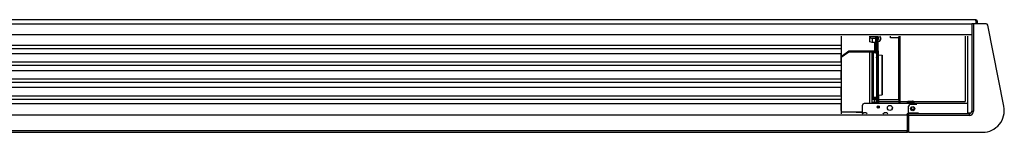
# Model space of a CAD drawing. Header units: millimetres. Extents: x -768 to 767, y 0 to 87.
# Tile 2 of 2: x 0 to 767, y 0 to 87. Entities that reach past the tile are written whole.
import ezdxf

# ---------------------------------------------------------------- set-up
doc = ezdxf.new("R2010")
doc.units = ezdxf.units.MM

msp = doc.modelspace()

# ---------------------------------------------------------------- linework, layer by layer
at = {"color": 7, "linetype": 'Continuous'}
for p, q in [((745.3, 87.25), (-745.17, 87.25)), ((745.3, 86.28), (745.3, 87.25)), ((745.3, 86.28), (745.3, 84.14)), ((745.88, 86.28), (745.88, 84.14)), ((746.27, 86.28), (746.27, 84.14)), ((-742.06, 84.14), (742.06, 84.14)), ((742.06, 84.14), (742.06, 84.13)), ((743.36, 84.14), (742.06, 84.14)), ((742.06, 84.13), (742.06, 84.11)), ((742.06, 84.11), (742.06, 82.85)), ((753.37, 84.14), (743.36, 84.14)), ((767.18, 19.99), (754.64, 83.1)), ((-691.9, 0), (691.9, 0)), ((692.03, 0.52), (691.9, 0.52)), ((691.9, 0), (692.03, 0)), ((693.52, -0.19), (750.61, -0.19))]:
    msp.add_line(p, q, dxfattribs=at)
at = {"color": 9, "linetype": 'Continuous'}
for p, q in [((742.06, 82.85), (742.06, 75.4)), ((743.36, 84.14), (743.36, 16.18)), ((742.06, 75.4), (-742.06, 75.4)), ((640.45, 74.43), (640.45, 14.24)), ((662.58, 73.85), (662.58, 74.43)), ((666.85, 73.85), (662.58, 73.85)), ((662.58, 73.85), (662.58, 73.4)), ((662.58, 73.4), (664.52, 72.71)), ((662.58, 70.19), (662.58, 73.4)), ((664.52, 69.51), (662.58, 70.19)), ((664.52, 72.71), (664.52, 69.51)), ((666.98, 72.71), (664.52, 72.71)), ((666.98, 69.51), (664.52, 69.51)), ((665.22, 74.07), (665.22, 73.97)), ((665.22, 73.97), (665.22, 73.85)), ((666.34, 69.51), (666.34, 62.96)), ((666.85, 73.85), (666.85, 74.43)), ((666.98, 74.43), (666.98, 72.48)), ((666.98, 72.48), (667.76, 72.48)), ((666.98, 72.48), (666.98, 63.51)), ((667.76, 72.48), (667.76, 74.43)), ((667.76, 72.48), (667.76, 63.51)), ((667.76, 69.47), (668.41, 69.47)), ((667.89, 67.35), (667.89, 69.47)), ((668.05, 69.47), (668.14, 69.19)), ((668.14, 69.19), (668.32, 68.93)), ((668.32, 69.47), (668.32, 69.46)), ((668.32, 69.46), (668.32, 68.93)), ((668.41, 73.77), (668.41, 74.43)), ((668.41, 73.77), (669.19, 73.77)), ((668.41, 73.77), (668.41, 71.97)), ((668.41, 71.97), (669.19, 71.97)), ((668.41, 64.96), (668.41, 71.97)), ((669.19, 73.77), (669.19, 74.43)), ((669.19, 73.77), (669.19, 71.97)), ((669.19, 64.96), (669.19, 71.97)), ((669.85, 70.43), (669.19, 70.12)), ((670.57, 71.02), (669.85, 70.43)), ((671.03, 73.63), (670.57, 74.43)), ((671.03, 71.81), (670.57, 71.02)), ((671.17, 73.08), (671.03, 73.63)), ((671.17, 72.34), (671.03, 71.81)), ((671.17, 73.08), (671.06, 73.08)), ((671.06, 73.07), (671.09, 72.98)), ((671.17, 72.34), (671.06, 72.34)), ((671.14, 72.57), (671.09, 72.44)), ((671.16, 72.66), (671.14, 72.57)), ((671.16, 72.76), (671.16, 72.75)), ((671.16, 72.75), (671.17, 72.71)), ((678.83, 73.27), (678.83, 74.43)), ((684.98, 73.27), (678.83, 73.27)), ((684.98, 73.27), (685.43, 73.27)), ((684.98, 73.27), (684.98, 25.37)), ((685.43, 22.14), (685.43, 74.43)), ((685.95, 74.43), (685.95, 22.14)), ((737.08, 74.43), (737.08, 23.75)), ((739.02, 14.76), (739.02, 74.43)), ((742.06, 75.4), (742.06, 74.43)), ((742.06, 74.43), (742.06, 16.18)), ((-640.44, 67.6), (640.44, 67.6)), ((-640.44, 65.01), (640.44, 65.01)), ((640.44, 67.6), (640.44, 65.01)), ((640.44, 65.01), (640.44, 61.64)), ((640.44, 61.64), (640.44, 61.05)), ((640.45, 58.75), (646.4, 62.96)), ((640.45, 58.2), (646.4, 62.41)), ((646.4, 62.96), (666.34, 62.96)), ((646.4, 62.96), (646.4, 62.41)), ((646.4, 62.41), (666.34, 62.41)), ((662.58, 59.97), (662.58, 62.41)), ((664.52, 58.95), (664.52, 62.41)), ((664.61, 61.45), (664.53, 61.19)), ((664.79, 61.65), (664.61, 61.45)), ((664.72, 61.57), (664.72, 62.41)), ((665.04, 61.76), (664.79, 61.65)), ((665.1, 61.76), (665.04, 61.76)), ((665.17, 61.81), (665.1, 61.76)), ((665.17, 61.81), (667.76, 61.81)), ((665.17, 61.81), (665.17, 61.77)), ((665.17, 61.77), (665.17, 57.3)), ((665.88, 61.81), (665.88, 62.41)), ((666.98, 63.51), (666.97, 63.33)), ((667.76, 63.33), (666.97, 63.33)), ((667.76, 63.51), (667.76, 63.33)), ((667.83, 61.76), (667.76, 61.81)), ((667.76, 61.81), (667.76, 61.77)), ((667.76, 61.77), (667.76, 57.3)), ((667.89, 61.76), (667.83, 61.76)), ((667.89, 67.35), (667.89, 64.68)), ((668.02, 64.04), (667.89, 64.68)), ((667.89, 64.68), (668.04, 64.16)), ((667.89, 63.41), (668.14, 64.64)), ((667.89, 60.73), (667.89, 63.41)), ((668.14, 62.56), (667.89, 63.41)), ((667.92, 64.21), (667.96, 64.32)), ((667.92, 64.21), (667.98, 63.84)), ((667.98, 63.84), (667.92, 64.21)), ((667.95, 63.72), (667.92, 64.21)), ((668.14, 66.51), (668.32, 66.25)), ((668.14, 64.64), (668.15, 64.67)), ((668.15, 64.67), (668.32, 65.02)), ((668.32, 68.93), (668.32, 66.25)), ((668.32, 65.02), (668.32, 66.25)), ((668.36, 66.2), (668.32, 66.25)), ((668.32, 65.02), (668.34, 65.04)), ((668.32, 62.31), (668.32, 65.02)), ((668.32, 59.63), (668.32, 62.31)), ((668.34, 65.04), (668.4, 65.22)), ((668.4, 65.22), (668.41, 65.22)), ((668.41, 63.11), (668.41, 64.96)), ((669.19, 64.96), (668.41, 64.96)), ((668.41, 63.11), (668.41, 56.18)), ((669.19, 63.11), (668.41, 63.11)), ((669.19, 63.11), (669.19, 64.96)), ((669.19, 63.11), (669.19, 56.18)), ((-640.44, 61.03), (640.44, 61.03)), ((-640.44, 54.46), (640.44, 54.46)), ((640.37, 55.18), (640.37, 61.03)), ((640.44, 61.05), (640.44, 61.03)), ((640.44, 54.46), (640.44, 51.87)), ((662.58, 22.31), (662.58, 59.97)), ((664.53, 61.19), (664.52, 61.13)), ((664.52, 23.55), (664.52, 58.95)), ((665.17, 57.3), (665.17, 26.86)), ((667.76, 57.3), (667.76, 26.86)), ((667.89, 60.73), (667.89, 58.05)), ((668.14, 56.82), (667.89, 58.05)), ((668.14, 57.21), (667.89, 58.05)), ((667.99, 57.54), (668, 55.75)), ((668, 55.75), (667.99, 54.75)), ((667.99, 54.75), (667.99, 50.35)), ((668.14, 59.89), (668.32, 59.63)), ((668.15, 56.8), (668.14, 56.82)), ((668.32, 56.44), (668.15, 56.8)), ((668.32, 59.63), (668.32, 56.95)), ((668.36, 59.58), (668.32, 59.63)), ((668.32, 56.95), (668.32, 56.44)), ((668.34, 56.42), (668.32, 56.44)), ((668.32, 55.62), (668.32, 56.44)), ((668.32, 24.79), (668.32, 55.62)), ((668.4, 56.24), (668.34, 56.42)), ((668.41, 56.24), (668.4, 56.24)), ((668.41, 56.18), (668.41, 52.77)), ((669.19, 56.18), (668.41, 56.18)), ((669.19, 60.03), (669.19, 60.13)), ((669.19, 60.08), (669.19, 60.03)), ((669.23, 59.95), (669.19, 60.08)), ((669.19, 56.18), (669.19, 52.77)), ((669.24, 59.97), (669.23, 59.95)), ((669.25, 60), (669.24, 59.97)), ((669.3, 60.02), (669.25, 60)), ((669.3, 60.02), (672.36, 59.75)), ((669.3, 43.51), (669.3, 60.02)), ((672.36, 59.75), (672.36, 34.45)), ((672.36, 28.92), (672.36, 59.75)), ((-640.44, 51.87), (640.44, 51.87)), ((-640.44, 47.89), (640.44, 47.89)), ((640.08, 47.89), (640.08, 41.32)), ((640.44, 51.87), (640.44, 48.5)), ((640.44, 48.5), (640.44, 47.91)), ((640.44, 47.91), (640.44, 47.89)), ((667.99, 50.35), (667.99, 37.11)), ((669.19, 52.77), (668.41, 52.77)), ((668.41, 52.77), (668.41, 22.18)), ((669.19, 52.77), (669.19, 22.18)), ((-640.44, 41.32), (640.44, 41.32)), ((-640.44, 38.73), (640.44, 38.73)), ((640.44, 41.32), (640.44, 38.73)), ((640.44, 38.73), (640.44, 35.36)), ((669.3, 28.65), (669.3, 43.51)), ((-640.44, 34.76), (640.44, 34.76)), ((640.37, 28.9), (640.37, 34.76)), ((640.44, 35.36), (640.44, 34.77)), ((640.44, 34.77), (640.44, 34.76)), ((667.99, 37.11), (667.98, 32.8)), ((667.98, 32.8), (667.99, 31.97)), ((667.99, 31.97), (667.98, 29.21)), ((672.36, 34.45), (672.36, 28.92)), ((-640.44, 28.18), (640.44, 28.18)), ((-640.44, 25.6), (640.44, 25.6)), ((640.44, 28.18), (640.44, 25.6)), ((640.44, 25.6), (640.44, 22.22)), ((664.53, 27.44), (664.52, 27.66)), ((664.52, 25.96), (666.21, 25.96)), ((666.21, 25.3), (664.52, 25.3)), ((666.21, 25.14), (664.52, 25.14)), ((664.52, 22.14), (664.52, 23.55)), ((664.61, 27.18), (664.53, 27.44)), ((664.79, 26.98), (664.61, 27.18)), ((665.04, 26.87), (664.79, 26.98)), ((665.17, 26.86), (665.04, 26.87)), ((667.76, 26.86), (665.17, 26.86)), ((666.21, 25.3), (666.21, 25.96)), ((666.21, 25.3), (666.21, 25.14)), ((666.21, 22.94), (666.21, 25.14)), ((667.7, 25.6), (667.89, 25.8)), ((667.89, 25.8), (667.7, 25.6)), ((667.89, 25.72), (667.7, 25.6)), ((667.89, 23.6), (667.7, 23.39)), ((667.76, 26.86), (667.9, 26.87)), ((667.89, 26.57), (667.76, 26.44)), ((667.89, 25.91), (667.76, 25.77)), ((667.89, 23.27), (667.76, 23.13)), ((667.89, 25.59), (667.89, 26.87)), ((667.89, 24), (667.98, 24.45)), ((667.89, 22.14), (667.89, 24)), ((668.14, 23.15), (667.89, 24)), ((667.9, 26.87), (667.97, 26.91)), ((667.99, 25.07), (667.92, 24.61)), ((667.92, 24.61), (668.32, 23.45)), ((667.99, 26.29), (667.95, 24.92)), ((667.95, 24.92), (667.99, 25.07)), ((667.99, 28.64), (667.97, 26.54)), ((667.97, 26.54), (667.99, 26.29)), ((667.98, 29.21), (667.99, 28.64)), ((667.99, 26.28), (668, 26.92)), ((668.18, 26.41), (667.99, 25.07)), ((668.05, 26.13), (667.99, 26.28)), ((667.99, 25.07), (668.05, 26.13)), ((668.28, 26.58), (668.18, 26.41)), ((668.32, 23.45), (668.32, 24.79)), ((668.38, 23.36), (668.32, 23.45)), ((668.32, 23.43), (668.32, 23.45)), ((668.32, 22.89), (668.32, 23.43)), ((668.4, 23.27), (668.38, 23.36)), ((668.41, 23.21), (668.4, 23.27)), ((669.19, 28.83), (669.19, 28.7)), ((669.19, 28.7), (669.2, 28.81)), ((669.2, 28.81), (669.23, 28.78)), ((669.23, 28.78), (669.27, 28.81)), ((669.27, 28.81), (669.3, 28.81)), ((669.3, 28.65), (672.36, 28.92)), ((669.3, 28.81), (669.3, 28.65)), ((669.35, 28.65), (669.35, 22.14)), ((669.77, 25.37), (669.35, 25.79)), ((669.35, 23.75), (685.43, 23.75)), ((669.77, 25.37), (684.98, 25.37)), ((684.98, 25.37), (685.43, 25.37)), ((685.95, 23.75), (692.27, 23.75)), ((691.93, 22.14), (691.95, 23.12)), ((691.95, 23.12), (692.01, 23.44)), ((691.95, 23.12), (693.52, 23.12)), ((692.01, 23.44), (692.44, 23.95)), ((692.44, 23.95), (693.04, 24.08)), ((693.04, 24.08), (693.89, 24.08)), ((693.52, 23.12), (697.03, 23.12)), ((693.89, 24.08), (696.06, 24.08)), ((696.55, 23.95), (696.06, 24.08)), ((696.97, 23.44), (696.55, 23.95)), ((696.71, 23.75), (737.08, 23.75)), ((697.03, 23.12), (696.97, 23.44)), ((697.03, 23.12), (697.05, 22.14)), ((-640.44, 22.22), (640.44, 22.22)), ((640.37, 16.76), (640.37, 21.62)), ((640.44, 22.22), (640.44, 21.63)), ((640.44, 21.63), (640.44, 21.62)), ((651.9, 15.4), (656.95, 15.4)), ((651.9, 15.4), (651.9, 15.34)), ((656.95, 14.5), (656.95, 20.84)), ((739.02, 22.14), (658.25, 22.14)), ((662.58, 22.14), (662.58, 22.31)), ((666.21, 22.94), (664.52, 22.94)), ((666.21, 22.66), (664.52, 22.66)), ((666.21, 22.94), (666.21, 22.66)), ((666.21, 22.14), (666.21, 22.66)), ((668.32, 22.14), (668.32, 22.89)), ((668.4, 22.75), (668.41, 22.67)), ((668.41, 22.18), (668.41, 22.14)), ((669.19, 22.18), (669.19, 22.14)), ((669.19, 20.24), (669.19, 18.65)), ((669.35, 20.24), (669.35, 18.66)), ((680, 17.94), (680.22, 18.81)), ((680, 17.86), (680, 17.94)), ((692.87, 14.56), (692.87, 20.06)), ((699.31, 21.36), (694.17, 21.36)), ((742.1, 16.18), (742.06, 16.18)), ((742.1, 16.18), (743.36, 16.18)), ((-691.9, 13.4), (691.9, 13.4)), ((656.95, 15.34), (640.45, 15.34)), ((656.63, 14.24), (656.92, 14.48)), ((656.92, 14.48), (657.7, 14.88)), ((657.7, 14.88), (657.73, 14.89)), ((658.83, 14.89), (657.73, 14.89)), ((659.41, 14.89), (658.83, 14.89)), ((659.44, 14.88), (659.41, 14.89)), ((660.23, 14.48), (659.44, 14.88)), ((660.51, 14.24), (660.23, 14.48)), ((672.81, 14.24), (673.1, 14.48)), ((673.1, 14.48), (673.88, 14.88)), ((673.88, 14.88), (673.91, 14.89)), ((675.01, 14.89), (673.91, 14.89)), ((675.6, 14.89), (675.01, 14.89)), ((675.62, 14.88), (675.6, 14.89)), ((676.41, 14.48), (675.62, 14.88)), ((676.69, 14.24), (676.41, 14.48)), ((691.9, 13.4), (691.9, 14.24)), ((692.03, 14.24), (691.9, 14.24)), ((691.9, 13.72), (692.03, 13.72)), ((691.9, 13.27), (691.9, 13.4)), ((691.9, 13.27), (692.03, 13.27)), ((692.87, 13.27), (692.03, 13.27)), ((692.03, 0.97), (692.03, 13.27)), ((692.36, 13.36), (692.36, 13.4)), ((692.87, 13.36), (692.36, 13.36)), ((692.36, 13.36), (692.36, 13.27)), ((692.55, 14.04), (692.87, 14.04)), ((700.61, 14.56), (692.87, 14.56)), ((692.87, 14.56), (692.87, 14.24)), ((692.87, 12.94), (692.87, 14.24)), ((740.12, 14.24), (692.87, 14.24)), ((692.87, 12.94), (692.87, 0.45)), ((740.12, 12.94), (692.87, 12.94)), ((741.5, 14.76), (739.02, 14.76)), ((740.12, 14.2), (740.12, 14.24)), ((740.12, 14.2), (740.12, 12.94)), ((691.9, 0.84), (-691.9, 0.84)), ((691.9, 0.84), (691.9, 0.97)), ((692.03, 0.97), (691.9, 0.97)), ((691.9, 0), (691.9, 0.84)), ((691.9, 0.84), (692.03, 0.84)), ((692.87, 0.97), (692.03, 0.97)), ((692.03, 0.97), (692.03, 0.84)), ((692.03, 0.84), (692.03, 0.52)), ((692.36, 0.97), (692.36, 0.88)), ((692.36, 0.88), (692.87, 0.88)), ((692.36, 0.84), (692.36, 0.88))]:
    msp.add_line(p, q, dxfattribs=at)
for centre, radius in [((669.26, 19.45), 0.809), ((678.29, 18.73), 1.94), ((696.11, 18.12), 1.62), ((696.11, 18.45), 1.13)]:
    msp.add_circle(centre, radius, dxfattribs=at)
at = {"color": 7, "linetype": 'Continuous'}
for centre, radius, start, end in [((745.3, 86.28), 0.971, 0, 90), ((745.3, 86.28), 0.583, 0, 90), ((753.37, 82.85), 1.29, 11.23778, 90), ((750.61, 16.7), 16.89, 270, 11.23778), ((693.52, 0.45), 0.647, 180, 270)]:
    msp.add_arc(centre, radius, start, end, dxfattribs=at)
at = {"color": 9, "linetype": 'Continuous'}
for centre, radius, start, end in [((658.25, 20.84), 1.29, 90, 180), ((694.17, 20.06), 1.29, 90, 180), ((740.12, 16.18), 3.24, 270, 0), ((740.12, 16.18), 1.98, 269.99999, 0.00001), ((692.03, 13.4), 0.841, 0, 90), ((692.03, 13.4), 0.324, 0, 90), ((692.03, 0.84), 0.841, 270, 0), ((692.03, 0.84), 0.324, 270, 0)]:
    msp.add_arc(centre, radius, start, end, dxfattribs=at)
for points in [[(671.17, 73.08), (671.1, 73.33), (670.99, 73.58), (670.83, 73.82), (670.63, 74.04)], [(670.63, 73.67), (670.65, 73.85), (670.63, 74.04)], [(671.17, 72.71), (671.1, 72.97), (670.99, 73.22), (670.83, 73.45), (670.63, 73.67)], [(670.63, 71.75), (670.83, 71.97), (670.99, 72.2), (671.1, 72.45), (671.17, 72.71)], [(670.63, 71.38), (670.83, 71.6), (670.99, 71.84), (671.1, 72.09), (671.17, 72.34)], [(670.63, 71.38), (670.65, 71.57), (670.63, 71.75)], [(666.34, 62.41), (666.68, 62.44), (667.01, 62.53), (667.3, 62.68), (667.52, 62.86), (667.68, 63.09), (667.76, 63.33)], [(666.34, 62.96), (666.48, 62.97), (666.62, 63.01), (666.75, 63.07), (666.85, 63.14), (666.93, 63.23), (666.97, 63.33)], [(667.89, 67.35), (667.95, 66.92), (668.14, 66.51)], [(668.14, 62.56), (668.22, 62.43), (668.32, 62.31)], [(668.4, 68.79), (668.37, 68.86), (668.32, 68.93)], [(668.4, 62.16), (668.37, 62.24), (668.32, 62.31)], [(668.41, 66.03), (668.4, 66.12), (668.36, 66.2)], [(668.41, 68.71), (668.41, 68.75), (668.4, 68.79)], [(668.41, 62.09), (668.41, 62.13), (668.4, 62.16)], [(667.89, 60.73), (667.95, 60.3), (668.14, 59.89)], [(668.14, 57.21), (668.22, 57.08), (668.32, 56.95)], [(668.4, 56.81), (668.37, 56.88), (668.32, 56.95)], [(668.41, 59.41), (668.4, 59.5), (668.36, 59.58)], [(668.41, 56.73), (668.41, 56.77), (668.4, 56.81)], [(666.21, 25.96), (666.64, 26), (667.05, 26.09), (667.43, 26.24), (667.76, 26.44)], [(666.21, 25.3), (666.64, 25.33), (667.05, 25.42), (667.43, 25.57), (667.76, 25.77)], [(666.21, 25.14), (666.62, 25.17), (667.02, 25.26), (667.38, 25.4), (667.7, 25.6)], [(666.21, 22.94), (666.62, 22.97), (667.02, 23.06), (667.38, 23.2), (667.7, 23.39)], [(666.21, 22.66), (666.64, 22.69), (667.05, 22.78), (667.43, 22.93), (667.76, 23.13)], [(668.14, 23.15), (668.22, 23.02), (668.32, 22.89)], [(668.4, 22.75), (668.37, 22.82), (668.32, 22.89)]]:
    msp.add_spline(points, degree=3, dxfattribs=at)

doc.saveas('drawing.dxf')
